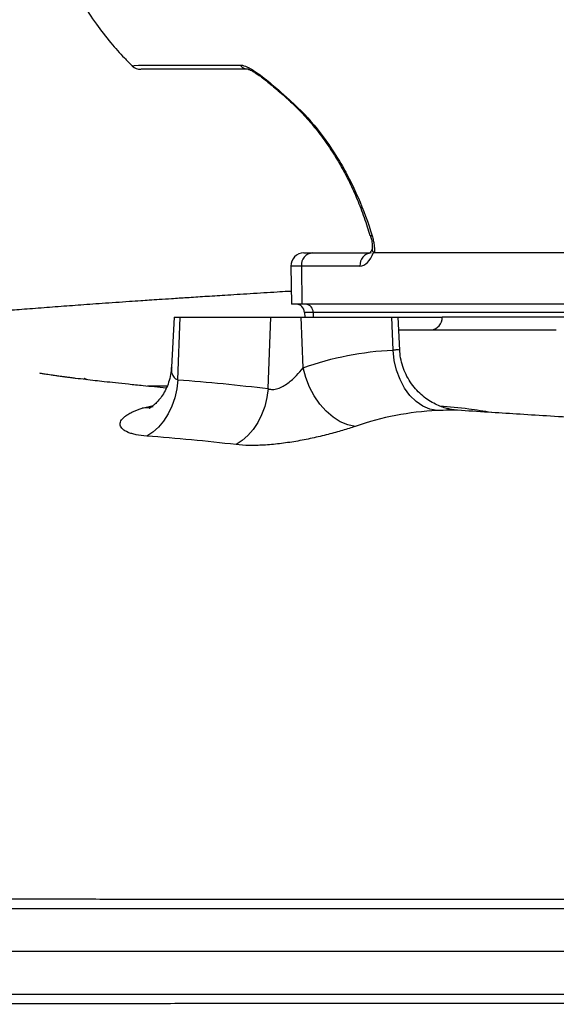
# Model space of a CAD drawing. Header units: millimetres. Extents: x 1893 to 3773, y 764 to 5009.
# Tile 3 of 13: x 2255 to 2507, y 1395 to 1856. Entities that reach past the tile are written whole.
import ezdxf

# ---------------------------------------------------------------- set-up
doc = ezdxf.new("R2010")
doc.units = ezdxf.units.MM
doc.header["$LTSCALE"] = 2

msp = doc.modelspace()

# ---------------------------------------------------------------- linework, layer by layer
at = {"color": 7, "linetype": 'Continuous', "lineweight": 25}
for p, q in [((2312.54, 1834.93), (2358.59, 1834.93)), ((2419.48, 1755.18), (2419.49, 1755.15)), ((2388.33, 1746.91), (2392.41, 1746.91)), ((2392.41, 1746.91), (2419.08, 1746.91)), ((2577.46, 1746.91), (2421.36, 1746.91)), ((2382.33, 1740.81), (2382.64, 1722.91)), ((2387.21, 1740.81), (2387.48, 1722.91)), ((2414.63, 1740.81), (2387.21, 1740.81)), ((2387.48, 1722.91), (2382.64, 1722.91)), ((2612.07, 1722.91), (2387.48, 1722.91)), ((2327.6, 1716.91), (2326.36, 1693.37)), ((2327.6, 1716.91), (2330.53, 1716.91)), ((2329.44, 1687.54), (2330.53, 1716.91)), ((2330.53, 1716.91), (2372.95, 1716.91)), ((2371.71, 1683.39), (2372.95, 1716.91)), ((2372.95, 1716.91), (2387.09, 1716.91)), ((2387.97, 1693.16), (2387.09, 1716.91)), ((2387.09, 1716.91), (2429.52, 1716.91)), ((2388.67, 1719.05), (2388.75, 1716.91)), ((2617.29, 1719.05), (2392.7, 1719.05)), ((2392.7, 1719.05), (2392.77, 1716.91)), ((2430.09, 1701.46), (2429.52, 1716.91)), ((2429.52, 1716.91), (2432.45, 1716.91)), ((2433.26, 1701.44), (2432.45, 1716.91)), ((2617.36, 1716.91), (2453.12, 1716.91))]:
    msp.add_line(p, q, dxfattribs=at)
at = {"color": 8, "linetype": 'Continuous', "lineweight": 25}
for p, q in [((2387.21, 1740.81), (2382.33, 1740.81)), ((2392.7, 1719.05), (2388.67, 1719.05)), ((2312.68, 1674.19), (2317.83, 1675.44))]:
    msp.add_line(p, q, dxfattribs=at)
at = {"color": 8, "linetype": 'Continuous', "lineweight": 25, "flags": 128}
for points in [[(2308.09, 1834.61), (2308.07, 1834.61), (2308.99, 1834.67), (2310.9, 1834.8), (2312.54, 1834.93), (2312.54, 1834.93), (2312.54, 1834.93)], [(2381.34, 1818.5), (2381.66, 1818.29), (2382.18, 1818.2)], [(2317.83, 1674.83), (2315.9, 1674.37), (2312.68, 1674.19)]]:
    msp.add_lwpolyline(points, dxfattribs=at)
at = {"color": 7, "linetype": 'Continuous', "lineweight": 25, "flags": 128}
for points in [[(2450.73, 1673.09), (2447.3, 1673.76), (2443.98, 1675.2), (2440.85, 1677.38), (2437.99, 1680.22), (2435.48, 1683.67), (2433.39, 1687.63), (2431.77, 1691.99), (2430.66, 1696.64), (2430.09, 1701.46)], [(2412.43, 1665.71), (2408.92, 1666.46), (2405.42, 1667.92), (2402.02, 1670.07), (2398.79, 1672.84), (2395.83, 1676.16), (2393.2, 1679.96), (2390.99, 1684.13), (2389.23, 1688.57), (2387.97, 1693.16)], [(2329.44, 1687.54), (2328.9, 1683.27), (2327.94, 1679.12), (2326.57, 1675.17), (2324.82, 1671.52), (2322.73, 1668.22), (2320.34, 1665.36), (2317.7, 1662.99), (2314.87, 1661.16)], [(2371.71, 1683.39), (2371.08, 1679.17), (2370.03, 1675.06), (2368.58, 1671.15), (2366.77, 1667.53), (2364.63, 1664.25), (2362.2, 1661.4), (2359.54, 1659.03), (2356.69, 1657.18)]]:
    msp.add_lwpolyline(points, dxfattribs=at)
at = {"color": 7, "linetype": 'Continuous', "lineweight": 25}
for centre, radius, start, end in [((2312.14, 1838.91), 6, 226.8555, 270.0054), ((2362.57, 1837.84), 4.93, 216.2403, 268.9368), ((2388.33, 1740.91), 6, 90, 181), ((2392.85, 1741.27), 5.66, 94.4926, 184.7091), ((2420.26, 1741.27), 5.66, 94.4926, 184.7091), ((2384.68, 1718.91), 4, 2, 90), ((2388.97, 1719.18), 3.74, 357.9914, 85.7799), ((2447.49, 1716.54), 5.64, 274.4029, 3.8104)]:
    msp.add_arc(centre, radius, start, end, dxfattribs=at)
at = {"color": 8, "linetype": 'Continuous', "lineweight": 25}
msp.add_arc((2420.09, 1755.76), 0.852, 224.9687, 285.4011, dxfattribs=at)
at = {"color": 7, "linetype": 'Continuous', "lineweight": 25}
msp.add_ellipse((2414.38, 1756.81), major_axis=(-0.32, 16), ratio=0.499848, start_param=3.131519, end_param=4.055572, dxfattribs=at)
for points, knots in [([(2272.53, 1890.91), (2274.3, 1886.11), (2277.66, 1876.99), (2284.15, 1864.73), (2290.87, 1854.3), (2297.6, 1845.63), (2303.28, 1839.2), (2306.82, 1835.78), (2308.07, 1834.58)], [0, 0, 0, 0, 0.227858, 0.43344, 0.617531, 0.78059, 0.92285, 1, 1, 1, 1]), ([(2362.47, 1832.91), (2354.48, 1832.91), (2342.48, 1832.91), (2328.48, 1832.91), (2321.48, 1832.91), (2317.48, 1832.91), (2314.63, 1832.91), (2312.96, 1832.91), (2312.15, 1832.91), (2312.23, 1832.91), (2312.25, 1832.91)], [0, 0, 0, 0, 0.440266, 0.660399, 0.770465, 0.825498, 0.880575, 0.927464, 0.975591, 1, 1, 1, 1]), ([(2358.59, 1834.93), (2358.93, 1834.93), (2359.31, 1834.88), (2360.12, 1834.7), (2360.56, 1834.56), (2361.46, 1834.22), (2361.93, 1834.01), (2362.91, 1833.52), (2363.42, 1833.24), (2364.96, 1832.33), (2366, 1831.63), (2367.6, 1830.49), (2368.14, 1830.09), (2369.2, 1829.28), (2369.73, 1828.86), (2370.78, 1828.02), (2371.3, 1827.6), (2372.35, 1826.73), (2372.88, 1826.3), (2374.43, 1824.99), (2375.43, 1824.12), (2377.41, 1822.4), (2378.39, 1821.55), (2379.82, 1820.28), (2380.3, 1819.86), (2381.25, 1819.03), (2381.72, 1818.62), (2382.18, 1818.2)], [0, 0, 0, 0, 0.0625, 0.0625, 0.125, 0.125, 0.1875, 0.1875, 0.25, 0.25, 0.375, 0.375, 0.4375, 0.4375, 0.5, 0.5, 0.5625, 0.5625, 0.625, 0.625, 0.75, 0.75, 0.875, 0.875, 0.9375, 0.9375, 1, 1, 1, 1]), ([(2362.37, 1832.91), (2362.36, 1832.91), (2362.33, 1832.92), (2362.85, 1832.78), (2363.83, 1832.33), (2365.25, 1831.54), (2367.05, 1830.37), (2369.18, 1828.81), (2371.6, 1826.89), (2374.29, 1824.65), (2377.19, 1822.18), (2379.6, 1820.09), (2380.93, 1818.85), (2381.32, 1818.48)], [0, 0, 0, 0, 0.029165, 0.083794, 0.147577, 0.219929, 0.305393, 0.403103, 0.514683, 0.641082, 0.781619, 0.93464, 1, 1, 1, 1]), ([(2381.37, 1818.54), (2381.64, 1818.27), (2383.81, 1816.1), (2388, 1812.1), (2393.42, 1805.79), (2398.56, 1799.01), (2403.32, 1791.79), (2407.72, 1784.11), (2411.64, 1776.14), (2415.06, 1767.8), (2417.59, 1760.81), (2418.87, 1756.47), (2419.28, 1755.09)], [0, 0, 0, 0, 0.015632, 0.126339, 0.242707, 0.356999, 0.472885, 0.590831, 0.710157, 0.824408, 0.94424, 1, 1, 1, 1]), ([(2382.18, 1818.2), (2386.64, 1814.14), (2390.75, 1809.72), (2398.36, 1800.25), (2401.86, 1795.2), (2406.67, 1787.15), (2408.2, 1784.39), (2411.08, 1778.76), (2412.44, 1775.89), (2416.25, 1767.13), (2418.45, 1761.12), (2420.32, 1754.94)], [0, 0, 0, 0, 0.25, 0.25, 0.5, 0.5, 0.625, 0.625, 0.75, 0.75, 1, 1, 1, 1]), ([(2419.45, 1755.18), (2419.64, 1754.52), (2420.09, 1753.02), (2420.36, 1750.84), (2420.42, 1749.33), (2420.36, 1748.79), (2420.36, 1748.79)], [0, 0, 0, 0, 0.280473, 0.644946, 0.999893, 1, 1, 1, 1]), ([(2420.32, 1754.94), (2420.53, 1754.23), (2420.71, 1753.53), (2421.02, 1752.14), (2421.14, 1751.45), (2421.31, 1750.1), (2421.36, 1749.44), (2421.41, 1748.15), (2421.4, 1747.52), (2421.36, 1746.91)], [0, 0, 0, 0, 0.25, 0.25, 0.5, 0.5, 0.75, 0.75, 1, 1, 1, 1]), ([(2420.35, 1749.03), (2420.33, 1748.96), (2420.1, 1748.33), (2419.64, 1747.47), (2419.08, 1746.77), (2419.04, 1746.75), (2419.02, 1746.74)], [0, 0, 0, 0, 0.039293, 0.386067, 0.722085, 1, 1, 1, 1]), ([(2420.44, 1748.78), (2420.41, 1748.63), (2420.3, 1748.11), (2420.66, 1747.56), (2420.91, 1747.17)], [0, 0, 0, 0, 0.291749, 1, 1, 1, 1]), ([(2382.54, 1728.98), (2381.98, 1728.94), (2379.73, 1728.81), (2375.43, 1728.55), (2369.54, 1728.19), (2363.29, 1727.8), (2357.18, 1727.42), (2350.06, 1726.98), (2342.21, 1726.48), (2333.94, 1725.94), (2326.87, 1725.48), (2321.02, 1725.09), (2316.21, 1724.77), (2311.56, 1724.46), (2306.3, 1724.1), (2300.28, 1723.68), (2294.09, 1723.25), (2286.39, 1722.7), (2277.19, 1722.03), (2268.36, 1721.38), (2261.45, 1720.84), (2256.46, 1720.45), (2251.89, 1720.09), (2247.97, 1719.8), (2243.93, 1719.48), (2239.44, 1719.09), (2234.73, 1718.64), (2229.12, 1718.04), (2223, 1717.35), (2216.69, 1716.65), (2210.56, 1715.94), (2204.62, 1715.22), (2196.31, 1714.18), (2185.9, 1712.8), (2175.98, 1711.35), (2168.99, 1710.25), (2164.76, 1709.56), (2160.62, 1708.86), (2156.23, 1708.09), (2151.39, 1707.19), (2146.35, 1706.21), (2141.51, 1705.21), (2137.41, 1704.33), (2133.93, 1703.54), (2130.96, 1702.85), (2128.1, 1702.15), (2125.26, 1701.45), (2122.12, 1700.63), (2117.94, 1699.52), (2112.57, 1698), (2106.76, 1696.24), (2101.2, 1694.45), (2096.48, 1692.84), (2092.11, 1691.28), (2087.86, 1689.69), (2081.14, 1687.07), (2071.71, 1683.09), (2059.34, 1677.21), (2046.63, 1670.43), (2033.68, 1662.66), (2020.45, 1653.73), (2009.07, 1645.08), (1999.52, 1637.1), (1991.78, 1630.15), (1984.02, 1622.66), (1976.51, 1614.83), (1969.81, 1607.29), (1964.36, 1600.74), (1960.36, 1595.66), (1957.23, 1591.52), (1954.47, 1587.76), (1951.66, 1583.8), (1948.81, 1579.62), (1945.72, 1574.92), (1942.12, 1569.18), (1937.88, 1562.01), (1933.07, 1553.26), (1928.98, 1545.08), (1925.66, 1537.93), (1923.15, 1532.22), (1920.66, 1526.17), (1918.12, 1519.57), (1915.38, 1511.88), (1912.34, 1502.41), (1909.07, 1490.77), (1906.19, 1478.24), (1903.8, 1465.27), (1902.38, 1454.74), (1901.61, 1447.68), (1901.39, 1444.97), (1901.34, 1444.48)], [0, 0, 0, 0, 0.002665, 0.010668, 0.020581, 0.031163, 0.041268, 0.050897, 0.066908, 0.081401, 0.094035, 0.104568, 0.113008, 0.120402, 0.130383, 0.14264, 0.154863, 0.166583, 0.188519, 0.211376, 0.223454, 0.23486, 0.245389, 0.254785, 0.262254, 0.268959, 0.277294, 0.289232, 0.302932, 0.316824, 0.330788, 0.3448, 0.358871, 0.392121, 0.42529, 0.437077, 0.448302, 0.458962, 0.469847, 0.481906, 0.49495, 0.506901, 0.517213, 0.524187, 0.530664, 0.536855, 0.542763, 0.5486, 0.556203, 0.566033, 0.577856, 0.587626, 0.595668, 0.602255, 0.608809, 0.615559, 0.632864, 0.650414, 0.668441, 0.687055, 0.706304, 0.726637, 0.738627, 0.751045, 0.763885, 0.777139, 0.789704, 0.799809, 0.807456, 0.81269, 0.818219, 0.823938, 0.829844, 0.836083, 0.843761, 0.853703, 0.865455, 0.878966, 0.885927, 0.893256, 0.900945, 0.908984, 0.918203, 0.929746, 0.943991, 0.960803, 0.974994, 0.99043, 0.99824, 1, 1, 1, 1]), ([(2432.63, 1716.91), (2435.4, 1716.91), (2442.24, 1716.91), (2449.06, 1716.91), (2453.12, 1716.91)], [0, 0, 0, 0, 0.404042, 1, 1, 1, 1]), ([(2432.76, 1710.91), (2440.03, 1710.91), (2464.77, 1710.91), (2489.21, 1710.91), (2506.48, 1710.91)], [0, 0, 0, 0, 0.293568, 1, 1, 1, 1]), ([(2387.97, 1693.16), (2394.85, 1695.61), (2401.8, 1697.52), (2415.84, 1700.28), (2422.93, 1701.14), (2430.09, 1701.46)], [0, 0, 0, 0, 0.5, 0.5, 1, 1, 1, 1]), ([(2460.17, 1673.26), (2460.04, 1673.26), (2459.77, 1673.28), (2458.84, 1673.38), (2457.48, 1673.59), (2455.64, 1673.99), (2453.3, 1674.67), (2450.55, 1675.77), (2447.59, 1677.33), (2444.63, 1679.37), (2441.8, 1681.89), (2439.23, 1684.85), (2437.03, 1688.2), (2435.26, 1691.86), (2434.03, 1695.77), (2433.37, 1699), (2433.34, 1700.9), (2433.33, 1701.43)], [0, 0, 0, 0, 0.040695, 0.081666, 0.121818, 0.16628, 0.221603, 0.289177, 0.363144, 0.441815, 0.524627, 0.610269, 0.697706, 0.786262, 0.875511, 0.965174, 1, 1, 1, 1]), ([(2326.33, 1693.33), (2326.33, 1693.17), (2326.35, 1691.72), (2325.86, 1689.05), (2324.88, 1685.52), (2323.47, 1682.37), (2321.83, 1679.7), (2320.16, 1677.61), (2318.66, 1676.1), (2317.42, 1675.07), (2316.53, 1674.46), (2316.01, 1674.17), (2316.04, 1674.18), (2316.05, 1674.19)], [0, 0, 0, 0, 0.015418, 0.142495, 0.265083, 0.383033, 0.495844, 0.600882, 0.692897, 0.780244, 0.865423, 0.951311, 1, 1, 1, 1]), ([(2371.71, 1683.39), (2372.01, 1683.26), (2372.34, 1683.15), (2373.03, 1683.02), (2373.41, 1682.98), (2374.18, 1682.99), (2374.58, 1683.03), (2375.38, 1683.18), (2375.8, 1683.29), (2376.63, 1683.56), (2377.04, 1683.72), (2377.86, 1684.09), (2378.25, 1684.29), (2379.42, 1684.95), (2380.18, 1685.45), (2381.63, 1686.53), (2382.32, 1687.1), (2383.63, 1688.26), (2384.25, 1688.87), (2386.03, 1690.71), (2387.07, 1691.94), (2387.97, 1693.16)], [0, 0, 0, 0, 0.0625, 0.0625, 0.125, 0.125, 0.1875, 0.1875, 0.25, 0.25, 0.3125, 0.3125, 0.375, 0.375, 0.5, 0.5, 0.625, 0.625, 0.75, 0.75, 1, 1, 1, 1]), ([(2323.96, 1683.67), (2320.25, 1684.03), (2313.9, 1684.64), (2306.27, 1685.42), (2300.38, 1686.04), (2295.13, 1686.61), (2290.46, 1687.13), (2285.98, 1687.65), (2282.25, 1688.11), (2279.4, 1688.47), (2277.53, 1688.71), (2275.81, 1688.94), (2274.07, 1689.17), (2272.12, 1689.45), (2269.67, 1689.8), (2267.27, 1690.17), (2265.62, 1690.44), (2264.8, 1690.59), (2264.77, 1690.59), (2264.76, 1690.59)], [0, 0, 0, 0, 0.1066901, 0.1823024, 0.2570043, 0.3217325, 0.3784771, 0.4418342, 0.5141191, 0.5507628, 0.5832419, 0.612028, 0.6464959, 0.690289, 0.7433481, 0.827483, 0.900212, 0.9632115, 1, 1, 1, 1]), ([(2286.85, 1687.56), (2286.83, 1687.56), (2286.36, 1687.72), (2285.97, 1688), (2285.46, 1688.32), (2285.63, 1688.34), (2285.65, 1688.34)], [0, 0, 0, 0, 0.0147336, 0.4185929, 0.9263666, 1, 1, 1, 1]), ([(2324.32, 1684.48), (2323.95, 1684.48), (2322.55, 1684.48), (2320.38, 1684.49), (2317.84, 1684.49), (2316.22, 1684.5), (2315.36, 1684.52), (2315.26, 1684.52)], [0, 0, 0, 0, 0.123302, 0.464406, 0.715952, 0.964695, 1, 1, 1, 1]), ([(2314.87, 1661.16), (2313.02, 1661.29), (2311.36, 1661.51), (2309.16, 1661.96), (2308.47, 1662.13), (2307.19, 1662.5), (2306.6, 1662.71), (2305.01, 1663.37), (2304.17, 1663.87), (2303.26, 1664.71), (2303.01, 1665), (2302.63, 1665.61), (2302.5, 1665.92), (2302.3, 1666.88), (2302.4, 1667.55), (2303.12, 1668.93), (2303.73, 1669.63), (2305.01, 1670.65), (2305.5, 1671), (2306.61, 1671.67), (2307.23, 1672.01), (2309.27, 1672.99), (2310.85, 1673.61), (2312.68, 1674.19)], [0, 0, 0, 0, 0.125, 0.125, 0.1875, 0.1875, 0.25, 0.25, 0.375, 0.375, 0.4375, 0.4375, 0.5, 0.5, 0.625, 0.625, 0.75, 0.75, 0.8125, 0.8125, 0.875, 0.875, 1, 1, 1, 1]), ([(2450.73, 1673.09), (2444.2, 1672.81), (2437.75, 1672.06), (2424.98, 1669.6), (2418.67, 1667.9), (2412.43, 1665.71)], [0, 0, 0, 0, 0.5, 0.5, 1, 1, 1, 1]), ([(2460.28, 1673.24), (2460.28, 1673.25), (2460.27, 1673.25), (2460.21, 1673.25), (2460.17, 1673.25)], [0, 0, 0, 0, 0.308798, 1, 1, 1, 1]), ([(3290.23, 1637.91), (3289.07, 1637.91), (3283.24, 1637.91), (3271.79, 1637.91), (3256.31, 1637.91), (3240.55, 1637.91), (3224.46, 1637.91), (3207.78, 1637.9), (3192.91, 1637.92), (3180.21, 1637.93), (3170.12, 1637.77), (3159.48, 1637.91), (3148.3, 1638.5), (3137.62, 1638.99), (3127.93, 1639.37), (3119.76, 1639.7), (3113.15, 1639.98), (3107.51, 1640.22), (3101.51, 1640.46), (3094.05, 1640.76), (3084.56, 1641.14), (3071.66, 1641.67), (3055.73, 1642.32), (3037.53, 1643.06), (3019.23, 1643.79), (3001.21, 1644.52), (2983.52, 1645.23), (2963.05, 1646.05), (2939.89, 1646.99), (2914.18, 1648.02), (2892.26, 1648.93), (2874.61, 1649.61), (2861.59, 1650.19), (2849.78, 1650.78), (2837.83, 1651.39), (2824.38, 1652.05), (2808.1, 1652.87), (2789.11, 1653.84), (2767.52, 1654.96), (2744.3, 1656.19), (2722.1, 1657.4), (2702.17, 1658.5), (2685.72, 1659.42), (2671.43, 1660.24), (2659.27, 1660.94), (2649.15, 1661.53), (2641.07, 1662.01), (2634.5, 1662.4), (2628.43, 1662.76), (2621.65, 1663.17), (2613.5, 1663.66), (2603.92, 1664.25), (2592.95, 1664.93), (2579.99, 1665.74), (2565.33, 1666.69), (2549.57, 1667.73), (2532.82, 1668.71), (2516.98, 1669.66), (2502.11, 1670.58), (2488.02, 1671.46), (2474.07, 1672.35), (2465.04, 1672.94), (2460.28, 1673.25)], [0, 0, 0, 0, 0.007304, 0.036676, 0.064536, 0.090888, 0.116576, 0.142238, 0.167875, 0.182388, 0.196925, 0.211377, 0.225758, 0.239784, 0.252054, 0.262412, 0.270221, 0.276414, 0.283031, 0.291982, 0.303275, 0.31692, 0.337517, 0.358679, 0.379266, 0.399276, 0.418707, 0.437557, 0.466066, 0.493486, 0.519866, 0.535699, 0.549441, 0.561001, 0.572991, 0.587167, 0.603411, 0.62435, 0.647109, 0.671698, 0.698125, 0.718115, 0.735902, 0.75145, 0.764749, 0.775794, 0.784852, 0.791543, 0.797651, 0.805188, 0.814444, 0.825423, 0.83813, 0.852566, 0.870764, 0.890671, 0.910166, 0.928995, 0.947153, 0.964599, 0.981342, 1, 1, 1, 1]), ([(2412.43, 1665.71), (2410.62, 1665.08), (2408.64, 1664.44), (2405.44, 1663.49), (2404.34, 1663.17), (2402.05, 1662.54), (2400.87, 1662.23), (2397.28, 1661.31), (2394.82, 1660.73), (2391.04, 1659.91), (2389.75, 1659.65), (2387.17, 1659.15), (2385.88, 1658.92), (2382.03, 1658.27), (2379.49, 1657.9), (2375.7, 1657.45), (2374.43, 1657.31), (2371.96, 1657.09), (2370.75, 1657.01), (2368.38, 1656.87), (2367.22, 1656.82), (2364.95, 1656.77), (2363.83, 1656.77), (2360.58, 1656.83), (2358.56, 1656.96), (2356.69, 1657.18)], [0, 0, 0, 0, 0.125, 0.125, 0.1875, 0.1875, 0.25, 0.25, 0.375, 0.375, 0.4375, 0.4375, 0.5, 0.5, 0.625, 0.625, 0.6875, 0.6875, 0.75, 0.75, 0.8125, 0.8125, 0.875, 0.875, 1, 1, 1, 1]), ([(1894.49, 1439.91), (1894.45, 1439.91), (1894.21, 1439.91), (1895.32, 1439.91), (1898.09, 1439.91), (1902.73, 1439.91), (1908.87, 1439.91), (1916.65, 1439.91), (1926, 1439.91), (1936.92, 1439.91), (1949.41, 1439.91), (1963.43, 1439.91), (1978.97, 1439.91), (1995.98, 1439.91), (2014.45, 1439.91), (2035.69, 1439.91), (2060.18, 1439.91), (2088.39, 1439.91), (2118.77, 1439.91), (2151.22, 1439.91), (2185.54, 1439.91), (2221.68, 1439.91), (2259.52, 1439.91), (2298.96, 1439.91), (2339.88, 1439.91), (2382.17, 1439.91), (2425.69, 1439.91), (2466.56, 1439.91), (2504.38, 1439.91), (2542.65, 1439.91), (2585.35, 1439.91), (2632.52, 1439.91), (2679.28, 1439.91), (2725.45, 1439.91), (2755.77, 1439.91), (2770.93, 1439.91)], [0, 0, 0, 0, 0.00655, 0.034802, 0.062979, 0.091159, 0.119413, 0.14769, 0.175967, 0.204221, 0.232476, 0.260755, 0.289033, 0.317288, 0.345461, 0.373635, 0.407744, 0.441878, 0.475984, 0.510088, 0.544217, 0.57832, 0.612427, 0.646558, 0.680664, 0.714773, 0.748908, 0.783017, 0.808518, 0.83402, 0.867956, 0.901918, 0.935854, 0.967927, 1, 1, 1, 1]), ([(1893.51, 1419.91), (1893.51, 1419.91), (1893.49, 1419.91), (1895.56, 1419.91), (1899.91, 1419.91), (1906.12, 1419.91), (1914.25, 1419.91), (1924.27, 1419.91), (1936.16, 1419.91), (1949.9, 1419.91), (1965.46, 1419.91), (1982.81, 1419.91), (2001.9, 1419.91), (2022.78, 1419.91), (2045.19, 1419.91), (2069.38, 1419.91), (2095.72, 1419.91), (2123.59, 1419.91), (2153.1, 1419.91), (2184.16, 1419.91), (2216.7, 1419.91), (2250.63, 1419.91), (2285.88, 1419.91), (2322.38, 1419.91), (2360.02, 1419.91), (2398.71, 1419.91), (2438.38, 1419.91), (2478.93, 1419.91), (2520.23, 1419.91), (2562.2, 1419.91), (2603.35, 1419.91), (2643.51, 1419.91), (2682.5, 1419.91), (2721.66, 1419.91), (2747.84, 1419.91), (2760.93, 1419.91)], [0, 0, 0, 0, 0.0202875, 0.0512918, 0.0822486, 0.1132301, 0.1442656, 0.1753045, 0.2063485, 0.2373861, 0.2684089, 0.2993778, 0.3303434, 0.361365, 0.3923714, 0.4233331, 0.4543367, 0.4853699, 0.5163436, 0.5473242, 0.5783613, 0.6093555, 0.6403243, 0.6713483, 0.7023642, 0.7333326, 0.7643335, 0.7953693, 0.8263457, 0.8573258, 0.888373, 0.9163114, 0.9442503, 0.9721318, 1, 1, 1, 1]), ([(1894.49, 1399.91), (1894.45, 1399.91), (1894.21, 1399.91), (1895.32, 1399.91), (1898.09, 1399.91), (1902.73, 1399.91), (1908.87, 1399.91), (1916.65, 1399.91), (1926, 1399.91), (1936.92, 1399.91), (1949.41, 1399.91), (1963.43, 1399.91), (1978.97, 1399.91), (1995.98, 1399.91), (2014.45, 1399.91), (2035.69, 1399.91), (2060.18, 1399.91), (2088.39, 1399.91), (2118.77, 1399.91), (2151.22, 1399.91), (2185.54, 1399.91), (2221.68, 1399.91), (2259.52, 1399.91), (2298.96, 1399.91), (2339.88, 1399.91), (2382.17, 1399.91), (2425.69, 1399.91), (2466.56, 1399.91), (2504.38, 1399.91), (2542.65, 1399.91), (2585.35, 1399.91), (2632.52, 1399.91), (2679.28, 1399.91), (2725.45, 1399.91), (2755.77, 1399.91), (2770.93, 1399.91)], [0, 0, 0, 0, 0.00655, 0.0348018, 0.0629792, 0.0911588, 0.1194128, 0.14769, 0.1759672, 0.2042212, 0.2324762, 0.2607547, 0.289033, 0.3172879, 0.3454613, 0.3736349, 0.4077439, 0.4418778, 0.4759839, 0.5100878, 0.5442169, 0.5783204, 0.6124265, 0.6465582, 0.6806641, 0.7147731, 0.748908, 0.7830166, 0.8085181, 0.8340197, 0.8679559, 0.9019181, 0.9358541, 0.9679271, 1, 1, 1, 1])]:
    msp.add_open_spline(points, degree=3, knots=knots, dxfattribs=at)
for points in [[(2421.36, 1746.91), (2421.2, 1746.91), (2421.05, 1746.99), (2420.91, 1747.17)], [(2329.44, 1687.54), (2343.56, 1686.49), (2357.65, 1685.12), (2371.71, 1683.39)], [(2356.69, 1657.18), (2342.72, 1658.81), (2328.78, 1660.13), (2314.87, 1661.16)]]:
    msp.add_open_spline(points, degree=3, dxfattribs=at)
at = {"color": 8, "linetype": 'Continuous', "lineweight": 25}
for points, knots in [([(2430.09, 1701.46), (2430.63, 1701.54), (2431.95, 1701.74), (2433.13, 1701.67), (2433.13, 1701.49), (2433.12, 1701.43)], [0, 0, 0, 0, 0.293792, 0.721133, 1, 1, 1, 1]), ([(2326.51, 1693.33), (2326.44, 1692.78), (2326.26, 1691.17), (2327.02, 1689.19), (2328.31, 1687.92), (2329.19, 1687.63), (2329.44, 1687.54)], [0, 0, 0, 0, 0.214788, 0.63149, 0.895417, 1, 1, 1, 1]), ([(2476.16, 1672.22), (2472.61, 1672.8), (2464.6, 1674.11), (2456.5, 1674.84), (2451.99, 1675.25)], [0, 0, 0, 0, 0.442204, 1, 1, 1, 1]), ([(2460.17, 1673.25), (2459.74, 1673.27), (2458.84, 1673.31), (2455.86, 1673.29), (2452.59, 1673.16), (2450.73, 1673.09)], [0, 0, 0, 0, 0.279913, 0.588848, 1, 1, 1, 1]), ([(1901.45, 1444.47), (1901.49, 1444.47), (1901.56, 1444.47), (1903.5, 1444.46), (1907.37, 1444.46), (1912.78, 1444.46), (1919.81, 1444.46), (1928.4, 1444.46), (1938.63, 1444.45), (1950.49, 1444.45), (1964.06, 1444.45), (1979.28, 1444.45), (1996.19, 1444.44), (2014.56, 1444.44), (2034.48, 1444.44), (2055.5, 1444.44), (2078.52, 1444.44), (2103.41, 1444.43), (2130.06, 1444.43), (2158.38, 1444.43), (2188.37, 1444.42), (2218.43, 1444.42), (2248.3, 1444.42), (2277.72, 1444.42), (2308.23, 1444.41), (2339.79, 1444.41), (2372.48, 1444.41), (2406.13, 1444.41), (2440.73, 1444.4), (2475.42, 1444.4), (2510.08, 1444.4), (2544.6, 1444.4), (2579.64, 1444.4), (2614.83, 1444.39), (2650.12, 1444.39), (2685.44, 1444.39), (2721.14, 1444.39), (2757.14, 1444.39), (2793.53, 1444.38), (2830.1, 1444.38), (2866.82, 1444.38), (2902.72, 1444.39), (2937.82, 1444.4), (2971.97, 1444.41), (3006, 1444.42), (3039.79, 1444.43), (3073.41, 1444.44), (3106.63, 1444.45), (3139.38, 1444.46), (3169.98, 1444.47), (3198.49, 1444.49), (3224.92, 1444.5), (3250.77, 1444.51), (3275.92, 1444.53), (3300.45, 1444.56), (3324.15, 1444.59), (3346.99, 1444.62), (3368.38, 1444.68), (3388.32, 1444.74), (3406.87, 1444.66), (3424.5, 1444.67), (3441.11, 1444.68), (3456.71, 1444.69), (3471.18, 1444.7), (3484.53, 1444.71), (3494.39, 1444.72), (3501.78, 1444.72), (3505.82, 1444.71), (3510.9, 1444.71), (3517.1, 1444.71), (3523.73, 1444.7), (3530.62, 1444.7), (3536.12, 1444.7), (3540.27, 1444.7), (3542.91, 1444.7), (3544.11, 1444.71), (3543.95, 1444.71), (3543.91, 1444.71)], [0, 0, 0, 0, 0.012418, 0.027764, 0.043166, 0.058595, 0.073903, 0.089261, 0.104645, 0.120213, 0.135809, 0.151593, 0.167406, 0.183275, 0.198877, 0.214535, 0.230226, 0.24617, 0.262145, 0.27837, 0.294632, 0.31097, 0.325123, 0.339325, 0.353553, 0.367966, 0.382406, 0.397036, 0.411694, 0.42641, 0.440305, 0.454224, 0.468192, 0.482185, 0.495868, 0.509598, 0.523352, 0.537282, 0.551236, 0.565372, 0.579535, 0.593758, 0.607167, 0.620632, 0.634125, 0.647826, 0.661557, 0.675502, 0.68948, 0.703521, 0.71568, 0.727882, 0.740106, 0.75249, 0.764897, 0.777468, 0.790064, 0.802709, 0.81459, 0.826513, 0.838455, 0.850551, 0.862669, 0.874944, 0.887242, 0.899588, 0.905465, 0.911355, 0.917251, 0.923146, 0.934951, 0.946915, 0.958903, 0.971053, 0.983229, 0.995458, 1, 1, 1, 1]), ([(3544.02, 1395.12), (3543.97, 1395.12), (3543.86, 1395.12), (3542.37, 1395.12), (3539.84, 1395.12), (3536.19, 1395.12), (3531.47, 1395.12), (3525.56, 1395.12), (3518.71, 1395.12), (3510.06, 1395.12), (3503.08, 1395.1), (3496.63, 1395.11), (3489.44, 1395.11), (3480.1, 1395.12), (3467.73, 1395.13), (3454.39, 1395.13), (3440.02, 1395.14), (3424.67, 1395.15), (3408.37, 1395.15), (3391.13, 1395.1), (3372.97, 1395.13), (3353.83, 1395.19), (3333.77, 1395.22), (3312.78, 1395.24), (3290.93, 1395.27), (3268.41, 1395.3), (3245.32, 1395.32), (3221.65, 1395.32), (3197.3, 1395.33), (3173.89, 1395.34), (3151.65, 1395.35), (3130.66, 1395.36), (3109.32, 1395.37), (3082.75, 1395.38), (3049.67, 1395.39), (3009.75, 1395.4), (2970.44, 1395.41), (2933.03, 1395.42), (2898.92, 1395.43), (2865.8, 1395.44), (2833.65, 1395.44), (2801.34, 1395.44), (2768.86, 1395.43), (2736.3, 1395.43), (2703.67, 1395.43), (2671.02, 1395.43), (2638.34, 1395.42), (2605.75, 1395.42), (2573.27, 1395.42), (2540.37, 1395.42), (2507.08, 1395.42), (2473.52, 1395.41), (2440.3, 1395.41), (2407.53, 1395.41), (2375.2, 1395.41), (2343.43, 1395.41), (2312.28, 1395.4), (2282.14, 1395.4), (2253.02, 1395.4), (2224.99, 1395.4), (2197.77, 1395.4), (2171.45, 1395.39), (2146.01, 1395.39), (2121.58, 1395.39), (2098.26, 1395.39), (2076, 1395.38), (2055.28, 1395.38), (2036.05, 1395.38), (2017.75, 1395.38), (2000.79, 1395.38), (1985.09, 1395.37), (1970.69, 1395.37), (1957.54, 1395.37), (1945.68, 1395.37), (1935.13, 1395.37), (1925.93, 1395.36), (1918.12, 1395.36), (1911.6, 1395.36), (1906.47, 1395.36), (1902.94, 1395.36), (1901.38, 1395.36), (1901.51, 1395.35), (1901.56, 1395.35)], [0, 0, 0, 0, 0.009511, 0.019973, 0.030435, 0.040997, 0.05156, 0.062189, 0.07282, 0.083891, 0.094966, 0.100512, 0.10606, 0.117183, 0.128249, 0.139332, 0.150441, 0.161567, 0.172681, 0.183795, 0.194976, 0.206158, 0.217445, 0.228732, 0.24009, 0.251449, 0.262605, 0.273761, 0.284984, 0.296208, 0.305276, 0.314344, 0.323448, 0.332551, 0.347829, 0.364404, 0.381032, 0.39477, 0.408538, 0.420906, 0.433297, 0.445743, 0.458238, 0.470784, 0.483348, 0.496019, 0.508709, 0.521508, 0.534326, 0.547197, 0.560885, 0.574638, 0.588414, 0.60233, 0.616271, 0.630353, 0.644461, 0.658636, 0.672476, 0.686381, 0.700309, 0.714377, 0.72847, 0.742703, 0.756962, 0.771288, 0.785532, 0.799809, 0.814117, 0.828446, 0.842675, 0.856962, 0.87127, 0.885699, 0.900149, 0.914723, 0.929318, 0.943973, 0.959596, 0.975296, 0.991028, 1, 1, 1, 1])]:
    msp.add_open_spline(points, degree=3, knots=knots, dxfattribs=at)

doc.saveas('drawing.dxf')
